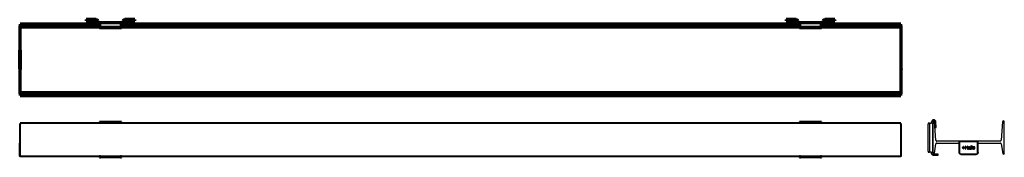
# Model space of a CAD drawing. Header units: inches. Extents: x -587 to 1203, y -102 to 148.
import ezdxf

# ---------------------------------------------------------------- set-up
doc = ezdxf.new("R2010")
doc.units = ezdxf.units.IN
doc.header["$MEASUREMENT"] = 0
doc.layers.add('Front', color=7, linetype='Continuous', lineweight=40)
doc.layers.add('top', color=7, linetype='Continuous', lineweight=70)

msp = doc.modelspace()

# ---------------------------------------------------------------- linework, layer by layer
for p, q in [((1066.4, -40.1), (1064.4, -40.1)), ((1064.4, -40.1), (1064.4, -42.1)), ((1064.4, -91.1), (1064.4, -42.1)), ((1066.4, -40.1), (1067.4, -40.1)), ((1066.4, -42.1), (1066.4, -40.1)), ((1066.4, -42.1), (1066.4, -91.1)), ((1067.4, -40.1), (1069.4, -40.1)), ((1072.4, -40.1), (1069.4, -40.1)), ((1070.4, -40.1), (1070.4, -38.1)), ((1072.4, -38.1), (1072.4, -40.1)), ((1072.4, -93.1), (1072.4, -40.1)), ((1072.5, -38), (1072.5, -95)), ((1078.2, -71.5), (1075.9, -38)), ((1076.2, -38.1), (1076.9, -48)), ((1076.9, -48), (1078.9, -47.9)), ((1078.2, -37.9), (1078.2, -38.1)), ((1078.9, -47.9), (1078.2, -37.9)), ((1078.2, -38.1), (1078.2, -37.9)), ((1078.2, -37.9), (1078.2, -38.1)), ((1199.2, -38), (1196.9, -71.5)), ((1202.5, -95.2), (1202.5, -38)), ((1075.5, -95), (1078.3, -77.6)), ((1120, -73), (1079.7, -73)), ((1079.7, -76.5), (1120, -76.5)), ((1120.1, -73.1), (1120, -73)), ((1120.2, -73.2), (1120.1, -73.1)), ((1120.1, -73.1), (1120.1, -93.5)), ((1120.1, -73.1), (1120.1, -73.1)), ((1155, -73.1), (1120.1, -73.1)), ((1120.3, -73.3), (1120.2, -73.2)), ((1120.7, -73.7), (1120.3, -73.3)), ((1121, -74), (1120.7, -73.7)), ((1154, -74), (1121, -74)), ((1121, -74), (1121, -93.5)), ((1128, -84.4), (1126.1, -84.4)), ((1126.1, -84.4), (1126.1, -85.1)), ((1126.1, -85.1), (1128, -85.1)), ((1128.6, -82.6), (1128, -82.6)), ((1128, -82.6), (1128, -84.4)), ((1128, -85.1), (1128, -86.9)), ((1128, -86.9), (1128.6, -86.9)), ((1128.6, -84.4), (1128.6, -82.6)), ((1130.4, -84.4), (1128.6, -84.4)), ((1128.6, -86.9), (1128.6, -85.1)), ((1128.6, -85.1), (1130.4, -85.1)), ((1130.4, -85.1), (1130.4, -84.4)), ((1132.2, -81.9), (1131.5, -81.9)), ((1131.5, -81.9), (1131.5, -87.3)), ((1131.5, -87.3), (1132.2, -87.3)), ((1132.2, -84.2), (1132.2, -81.9)), ((1135.1, -84.2), (1132.2, -84.2)), ((1132.2, -87.3), (1132.2, -84.8)), ((1132.2, -84.8), (1135.1, -84.8)), ((1135.9, -81.9), (1135.1, -81.9)), ((1135.1, -81.9), (1135.1, -84.2)), ((1135.1, -84.8), (1135.1, -87.3)), ((1135.1, -87.3), (1135.9, -87.3)), ((1135.9, -87.3), (1135.9, -81.9)), ((1136.9, -85.9), (1136.8, -86.3)), ((1136.8, -86.3), (1136.8, -86.5)), ((1136.8, -86.5), (1136.9, -86.8)), ((1137, -83.8), (1136.9, -84.1)), ((1136.9, -84.1), (1136.9, -84.5)), ((1136.9, -84.5), (1137.6, -84.5)), ((1137, -85.6), (1136.9, -85.7)), ((1136.9, -85.7), (1136.9, -85.9)), ((1136.9, -86.8), (1137, -87)), ((1137.2, -83.6), (1137, -83.8)), ((1137.3, -85.3), (1137, -85.6)), ((1137, -87), (1137.2, -87.1)), ((1137.4, -83.4), (1137.2, -83.6)), ((1137.2, -87.1), (1137.4, -87.2)), ((1137.6, -85.2), (1137.3, -85.3)), ((1137.6, -83.2), (1137.4, -83.4)), ((1137.4, -87.2), (1137.6, -87.3)), ((1137.9, -83.1), (1137.6, -83.2)), ((1137.6, -84.5), (1137.7, -84.1)), ((1138, -85.1), (1137.6, -85.2)), ((1137.8, -85.8), (1137.6, -86)), ((1137.6, -86), (1137.7, -85.9)), ((1137.6, -86), (1137.6, -86.3)), ((1137.6, -86.3), (1137.6, -86.2)), ((1137.6, -86.3), (1137.6, -86.2)), ((1137.6, -86.3), (1137.6, -86.5)), ((1137.6, -86.5), (1137.8, -86.7)), ((1137.6, -86.5), (1137.6, -86.5)), ((1137.6, -87.3), (1138.1, -87.4)), ((1137.7, -84.1), (1137.8, -83.9)), ((1137.8, -83.9), (1137.9, -83.8)), ((1138, -85.7), (1137.8, -85.8)), ((1137.8, -86.7), (1138, -86.8)), ((1138.7, -83), (1137.9, -83.1)), ((1137.9, -83.8), (1138, -83.7)), ((1138, -83.7), (1138.2, -83.6)), ((1138.5, -85), (1138, -85.1)), ((1138.6, -85.6), (1138, -85.7)), ((1138, -86.8), (1138.3, -86.8)), ((1138.1, -87.4), (1138.6, -87.3)), ((1138.2, -83.6), (1138.7, -83.6)), ((1138.3, -86.8), (1138.6, -86.8)), ((1139, -84.9), (1138.5, -85)), ((1139.2, -85.4), (1138.6, -85.6)), ((1138.6, -86.8), (1138.9, -86.7)), ((1138.6, -87.3), (1139.1, -87.1)), ((1139.4, -83.1), (1138.7, -83)), ((1138.7, -83.6), (1139.1, -83.6)), ((1138.9, -86.7), (1139.1, -86.6)), ((1139.3, -84.8), (1139, -84.9)), ((1139.1, -83.6), (1139.3, -83.7)), ((1139.1, -83.6), (1139.2, -83.7)), ((1139.1, -86.6), (1139.3, -86.4)), ((1139.1, -87.1), (1139.4, -86.8)), ((1139.6, -85.2), (1139.2, -85.4)), ((1139.3, -83.7), (1139.5, -83.9)), ((1139.3, -86.4), (1139.4, -86.2)), ((1139.7, -83.2), (1139.4, -83.1)), ((1139.4, -83.8), (1139.5, -83.8)), ((1139.6, -84.5), (1139.4, -84.7)), ((1139.4, -86.2), (1139.5, -86)), ((1139.4, -86.8), (1139.6, -86.4)), ((1139.5, -83.9), (1139.6, -84.2)), ((1139.5, -84.6), (1139.5, -84.7)), ((1139.5, -86), (1139.6, -85.4)), ((1139.6, -84), (1139.6, -84.1)), ((1139.6, -84.2), (1139.6, -84.5)), ((1139.6, -84.3), (1139.6, -84.4)), ((1139.6, -85.4), (1139.6, -85.2)), ((1139.6, -86.5), (1139.7, -86.9)), ((1139.9, -83.4), (1139.7, -83.2)), ((1139.7, -86.9), (1139.7, -87)), ((1140.1, -83.6), (1139.9, -83.4)), ((1140, -87.2), (1140.1, -87.3)), ((1140.2, -83.8), (1140.1, -83.6)), ((1140.1, -87.3), (1140.5, -87.4)), ((1140.3, -84.1), (1140.2, -83.8)), ((1140.3, -84.4), (1140.3, -84.1)), ((1140.3, -86.3), (1140.3, -84.4)), ((1140.3, -86.5), (1140.3, -86.3)), ((1140.8, -86.8), (1140.4, -86.6)), ((1140.5, -87.4), (1141, -87.3)), ((1140.6, -86.8), (1140.6, -86.8)), ((1141, -86.7), (1140.8, -86.8)), ((1141, -86.7), (1140.8, -86.8)), ((1141, -87.3), (1141, -86.7)), ((1142.3, -81.7), (1141.6, -81.7)), ((1141.6, -81.7), (1141.6, -87.3)), ((1141.6, -87.3), (1142.3, -87.3)), ((1142.3, -87.3), (1142.3, -81.7)), ((1144.1, -81.7), (1143.4, -81.7)), ((1143.4, -81.7), (1143.4, -87.3)), ((1143.4, -87.3), (1144.1, -87.3)), ((1144.1, -87.3), (1144.1, -81.7)), ((1145.2, -84.1), (1145, -84.6)), ((1145, -84.6), (1145, -85.2)), ((1145, -85.2), (1145, -85.8)), ((1145, -85.8), (1145.2, -86.4)), ((1145.5, -83.6), (1145.2, -84.1)), ((1145.2, -86.4), (1145.5, -86.8)), ((1145.9, -83.3), (1145.5, -83.6)), ((1145.5, -86.8), (1145.9, -87.1)), ((1145.9, -84.3), (1145.7, -84.8)), ((1145.7, -84.8), (1148.2, -84.8)), ((1145.8, -86), (1145.7, -85.4)), ((1145.7, -85.4), (1149, -85.4)), ((1146, -86.2), (1145.8, -86)), ((1146.4, -83.1), (1145.9, -83.3)), ((1146, -84.1), (1145.9, -84.3)), ((1145.9, -87.1), (1146.4, -87.3)), ((1146.2, -83.9), (1146, -84.1)), ((1146.1, -86.4), (1146, -86.2)), ((1146.3, -86.6), (1146.1, -86.4)), ((1146.3, -83.8), (1146.2, -83.9)), ((1146.5, -83.6), (1146.3, -83.8)), ((1146.5, -86.7), (1146.3, -86.6)), ((1147, -83), (1146.4, -83.1)), ((1146.4, -87.3), (1147, -87.4)), ((1146.8, -83.6), (1146.5, -83.6)), ((1146.8, -86.8), (1146.5, -86.7)), ((1147, -83.6), (1146.8, -83.6)), ((1147, -86.8), (1146.8, -86.8)), ((1147.4, -83), (1147, -83)), ((1147.2, -83.6), (1147, -83.6)), ((1147.4, -86.8), (1147, -86.8)), ((1147, -87.4), (1147.5, -87.4)), ((1147.5, -83.6), (1147.2, -83.6)), ((1147.8, -83.1), (1147.4, -83)), ((1147.8, -86.6), (1147.4, -86.8)), ((1147.6, -83.7), (1147.5, -83.6)), ((1147.5, -87.4), (1147.9, -87.2)), ((1147.8, -83.9), (1147.6, -83.7)), ((1148.2, -83.3), (1147.8, -83.1)), ((1148, -84.1), (1147.8, -83.9)), ((1147.9, -86.5), (1147.8, -86.6)), ((1148, -86.3), (1147.9, -86.5)), ((1147.9, -87.2), (1148.3, -87)), ((1148.1, -84.3), (1148, -84.1)), ((1148.1, -86.2), (1148, -86.3)), ((1148.2, -84.8), (1148.1, -84.3)), ((1148.9, -86), (1148.1, -86)), ((1148.1, -86), (1148.1, -86.2)), ((1148.5, -83.6), (1148.2, -83.3)), ((1148.3, -87), (1148.6, -86.8)), ((1148.7, -83.9), (1148.5, -83.6)), ((1148.6, -86.8), (1148.8, -86.4)), ((1148.8, -84.3), (1148.7, -83.9)), ((1149, -85.2), (1148.8, -84.3)), ((1148.8, -86.4), (1148.9, -86)), ((1154, -74), (1154.4, -73.7)), ((1154, -93.5), (1154, -74)), ((1154.4, -73.7), (1154.7, -73.3)), ((1154.7, -73.3), (1154.9, -73.2)), ((1154.9, -73.2), (1155, -73.1)), ((1195.4, -73), (1155, -73)), ((1155, -73.1), (1155, -73)), ((1155, -73.1), (1155, -73.1)), ((1155, -93.5), (1155, -73.1)), ((1155, -76.5), (1195.4, -76.5)), ((1196.8, -77.6), (1199.6, -95.2)), ((1064.4, -91.1), (1064.4, -93.1)), ((1064.4, -93.1), (1066.4, -93.1)), ((1066.4, -93.1), (1066.4, -91.1)), ((1067.4, -93.1), (1066.4, -93.1)), ((1069.4, -93.1), (1067.4, -93.1)), ((1069.4, -93.1), (1072.4, -93.1)), ((1070.4, -95.8), (1070.4, -93.1)), ((1072.4, -93.1), (1072.4, -95.8)), ((1080.1, -96.8), (1073.4, -96.8)), ((1073.4, -98.8), (1080.1, -98.8)), ((1082.1, -96.8), (1080.1, -96.8)), ((1080.1, -98.8), (1082.1, -98.8)), ((1082.1, -98.8), (1082.1, -96.8)), ((1120.1, -93.5), (1120.3, -94.6)), ((1120.3, -94.6), (1120.5, -95.3)), ((1120.8, -95.6), (1120.5, -95.3)), ((1120.8, -95.6), (1121.1, -96)), ((1121, -93.5), (1121.2, -94.3)), ((1121.5, -96.3), (1121.1, -96)), ((1121.2, -94.3), (1121.5, -95)), ((1121.5, -95), (1122.1, -95.6)), ((1121.5, -96.3), (1121.8, -96.6)), ((1122.5, -96.8), (1121.8, -96.6)), ((1122.1, -95.6), (1122.8, -95.9)), ((1122.6, -96.9), (1122.5, -96.8)), ((1123.5, -97), (1122.6, -96.9)), ((1122.8, -95.9), (1123.5, -96)), ((1123.5, -96), (1151.5, -96)), ((1123.5, -97), (1151.5, -97)), ((1151.5, -96), (1152.3, -95.9)), ((1151.5, -97), (1152.4, -96.9)), ((1152.3, -95.9), (1153, -95.6)), ((1152.6, -96.8), (1152.4, -96.9)), ((1152.6, -96.8), (1153.3, -96.6)), ((1153, -95.6), (1153.6, -95)), ((1153.6, -96.3), (1153.3, -96.6)), ((1153.6, -95), (1153.9, -94.3)), ((1153.6, -96.3), (1154, -96)), ((1153.9, -94.3), (1154, -93.5)), ((1154.3, -95.6), (1154, -96)), ((1154.3, -95.6), (1154.6, -95.3)), ((1154.8, -94.6), (1154.6, -95.3)), ((1154.9, -94.5), (1154.8, -94.6)), ((1155, -93.5), (1154.9, -94.5))]:
    msp.add_line(p, q)
for centre, radius, start, end in [((1074.3, -38.1), 3.9, 0, 180), ((1074.3, -38.1), 1.89, 0, 180), ((1074.2, -38), 1.69, 0, 180), ((1200.8, -38), 1.69, 0, 180), ((1079.7, -71.5), 1.5, 179.7902, 270), ((1195.4, -71.5), 1.5, 270, 0), ((1079.7, -78.1), 1.52, 90, 162.6568), ((1195.4, -78.1), 1.52, 17.2186, 90), ((1073.4, -95.8), 3, 180, 270), ((1073.4, -95.8), 1, 180, 270), ((1074, -95), 1.5, 180, 360), ((1201.1, -95.2), 1.49, 180, 0)]:
    msp.add_arc(centre, radius, start, end)
at = {"layer": 'Front'}
for p, q in [((1014.4, -40.1), (-585.6, -40.1)), ((-585.6, -40.1), (-585.6, -41.8)), ((-585.6, -98.9), (-585.6, -41.8)), ((-401.6, -37.9), (-441.6, -37.9)), ((-441.6, -37.9), (-441.6, -40)), ((-401.6, -40), (-401.6, -37.9)), ((870.4, -37.9), (830.4, -37.9)), ((830.4, -37.9), (830.4, -40.1)), ((870.4, -40.1), (870.4, -37.9)), ((1014.4, -41.8), (1014.4, -40.1)), ((1014.4, -41.8), (1014.4, -100.4)), ((-586.6, -77.8), (-586.5, -77.4)), ((-586.6, -100.1), (-586.6, -77.8)), ((-586.5, -77.4), (-586.3, -77)), ((-586.3, -77), (-586.2, -76.9)), ((-586.2, -76.9), (-586, -76.8)), ((-586, -76.8), (-585.8, -76.8)), ((-585.8, -76.8), (-585.6, -76.8)), ((1014.6, -76.8), (1014.4, -76.8)), ((1014.8, -76.8), (1014.6, -76.8)), ((1014.9, -76.9), (1014.8, -76.8)), ((1015.1, -77), (1014.9, -76.9)), ((1015.3, -77.4), (1015.1, -77)), ((1015.4, -77.8), (1015.3, -77.4)), ((1015.3, -100.1), (1015.4, -77.8)), ((-586.6, -100.1), (-586.4, -100.3)), ((-586.6, -100.1), (-586.4, -100.3)), ((-586.4, -100.3), (-586.2, -100.6)), ((-586.4, -100.3), (-586.2, -100.6)), ((-586.2, -100.6), (-585.9, -100.7)), ((-586.2, -100.6), (-585.9, -100.7)), ((-585.9, -100.7), (-585.6, -100.8)), ((-585.9, -100.7), (-585.6, -100.8)), ((-585.6, -98.9), (-585.6, -100.4)), ((-585.6, -100.4), (1014.4, -100.4)), ((-585.6, -100.4), (-585.6, -100.8)), ((-585.6, -100.8), (-585.6, -100.6)), ((-441.6, -100.4), (-441.6, -102.5)), ((-441.6, -100.5), (-441.6, -100.4)), ((-441.6, -100.5), (-441.6, -102.5)), ((-439.6, -100.5), (-441.6, -100.5)), ((-441.6, -102.5), (-439.6, -102.5)), ((-439.6, -100.5), (-403.6, -100.5)), ((-403.6, -102.5), (-439.6, -102.5)), ((-401.6, -100.5), (-403.6, -100.5)), ((-403.6, -102.5), (-401.6, -102.5)), ((-401.6, -100.4), (-401.6, -100.5)), ((-401.6, -102.5), (-401.6, -100.4)), ((-401.6, -102.5), (-401.6, -100.5)), ((830.4, -100.4), (830.4, -102.5)), ((830.4, -100.5), (830.4, -100.4)), ((830.4, -100.5), (830.4, -102.5)), ((832.4, -100.5), (830.4, -100.5)), ((830.4, -102.5), (832.4, -102.5)), ((832.4, -100.5), (868.4, -100.5)), ((868.4, -102.5), (832.4, -102.5)), ((870.4, -100.5), (868.4, -100.5)), ((868.4, -102.5), (870.4, -102.5)), ((870.4, -100.4), (870.4, -100.5)), ((870.4, -102.5), (870.4, -100.4)), ((870.4, -102.5), (870.4, -100.5)), ((1014.4, -98.9), (1014.4, -100.4)), ((1014.4, -100.4), (1014.4, -100.8)), ((1014.4, -100.8), (1014.4, -100.6)), ((1014.7, -100.7), (1014.4, -100.8)), ((1014.7, -100.7), (1014.4, -100.8)), ((1015, -100.6), (1014.7, -100.7)), ((1015, -100.6), (1014.7, -100.7)), ((1015.2, -100.3), (1015, -100.6)), ((1015.2, -100.3), (1015, -100.6)), ((1015.3, -100.1), (1015.2, -100.3)), ((1015.3, -100.1), (1015.2, -100.3))]:
    msp.add_line(p, q, dxfattribs=at)
at = {"layer": 'top'}
for p, q in [((-465.6, 148.1), (-465.6, 146.1)), ((-463.6, 148.1), (-465.6, 148.1)), ((-465.6, 146.1), (-463.6, 146.1)), ((-447.6, 148.1), (-463.6, 148.1)), ((-463.6, 146.1), (-447.6, 146.1)), ((-446.6, 145.1), (-446.6, 143.1)), ((-444.6, 143.1), (-444.6, 145.1)), ((-398.6, 145.1), (-398.6, 143.1)), ((-396.6, 143.1), (-396.6, 145.1)), ((-379.6, 148.1), (-395.6, 148.1)), ((-395.6, 146.1), (-379.6, 146.1)), ((-377.6, 148.1), (-379.6, 148.1)), ((-379.6, 146.1), (-377.6, 146.1)), ((-377.6, 146.1), (-377.6, 148.1)), ((806.4, 148.1), (806.4, 146.1)), ((808.4, 148.1), (806.4, 148.1)), ((806.4, 146.1), (808.4, 146.1)), ((824.4, 148.1), (808.4, 148.1)), ((808.4, 146.1), (824.4, 146.1)), ((825.4, 145.1), (825.4, 143.1)), ((827.4, 143.1), (827.4, 145.1)), ((873.4, 145.1), (873.4, 143.1)), ((875.4, 143.1), (875.4, 145.1)), ((892.4, 148.1), (876.4, 148.1)), ((876.4, 146.1), (892.4, 146.1)), ((894.4, 148.1), (892.4, 148.1)), ((892.4, 146.1), (894.4, 146.1)), ((894.4, 146.1), (894.4, 148.1)), ((-441.6, 139.9), (-585.6, 139.9)), ((-585.6, 139.9), (-585.6, 136.6)), ((-585.6, 136.6), (-441.6, 136.6)), ((-585.6, 134.3), (-585.6, 136.6)), ((-585.6, 136.6), (-441.6, 136.6)), ((-585.6, 132.8), (-585.6, 134.3)), ((-441.6, 134.3), (-585.6, 134.3)), ((-585.6, 17.1), (-585.6, 132.8)), ((-441.6, 142.1), (-443.6, 142.1)), ((-443.6, 140.1), (-441.6, 140.1)), ((-401.6, 142.1), (-441.6, 142.1)), ((-441.6, 142.1), (-441.6, 134.3)), ((-441.6, 134.3), (-401.6, 134.3)), ((-441.6, 133.6), (-441.6, 134.3)), ((-441.6, 133.6), (-401.6, 133.6)), ((-399.6, 142.1), (-401.6, 142.1)), ((-401.6, 134.3), (-401.6, 142.1)), ((-401.6, 140.1), (-399.6, 140.1)), ((830.4, 139.9), (-401.6, 139.9)), ((-401.6, 136.6), (830.4, 136.6)), ((-401.6, 136.6), (830.4, 136.6)), ((830.4, 134.3), (-401.6, 134.3)), ((-401.6, 134.3), (-401.6, 133.6)), ((830.4, 142.1), (828.4, 142.1)), ((828.4, 140.1), (830.4, 140.1)), ((870.4, 142.1), (830.4, 142.1)), ((830.4, 142.1), (830.4, 134.3)), ((830.4, 134.3), (870.4, 134.3)), ((830.4, 133.6), (830.4, 134.3)), ((830.4, 133.6), (870.4, 133.6)), ((872.4, 142.1), (870.4, 142.1)), ((870.4, 134.3), (870.4, 142.1)), ((870.4, 140.1), (872.4, 140.1)), ((1014.4, 139.9), (870.4, 139.9)), ((870.4, 136.6), (1014.4, 136.6)), ((870.4, 136.6), (1014.4, 136.6)), ((1014.4, 134.3), (870.4, 134.3)), ((870.4, 134.3), (870.4, 133.6)), ((1014.4, 136.6), (1014.4, 139.9)), ((1014.4, 136.6), (1014.4, 134.3)), ((1014.4, 134.3), (1014.4, 132.8)), ((1014.4, 132.8), (1014.4, 17.1)), ((-586.6, 91.4), (-586.5, 91.8)), ((-586.6, 58.4), (-586.6, 91.4)), ((-586.5, 91.8), (-586.3, 92.1)), ((-586.3, 92.1), (-586.2, 92.3)), ((-586.2, 92.3), (-586, 92.4)), ((-586, 92.4), (-585.8, 92.4)), ((-585.8, 92.4), (-585.6, 92.4)), ((-585.6, 92.4), (-585.6, 57.4)), ((1014.4, 92.4), (1014.4, 57.4)), ((1014.6, 92.4), (1014.4, 92.4)), ((1014.8, 92.4), (1014.6, 92.4)), ((1014.9, 92.3), (1014.8, 92.4)), ((1015.1, 92.1), (1014.9, 92.3)), ((1015.3, 91.8), (1015.1, 92.1)), ((1015.4, 91.4), (1015.3, 91.8)), ((1015.4, 58.4), (1015.4, 91.4)), ((-586.6, 58.4), (-586.5, 58.1)), ((-586.5, 58.1), (-586.3, 57.7)), ((-586.3, 57.7), (-586.2, 57.6)), ((-586.2, 57.6), (-586, 57.5)), ((-586, 57.5), (-585.8, 57.5)), ((-585.8, 57.5), (-585.6, 57.4)), ((1014.6, 57.5), (1014.4, 57.4)), ((1014.8, 57.5), (1014.6, 57.5)), ((1014.9, 57.6), (1014.8, 57.5)), ((1015.1, 57.7), (1014.9, 57.6)), ((1015.3, 58.1), (1015.1, 57.7)), ((1015.4, 58.4), (1015.3, 58.1)), ((-585.6, 15.6), (-585.6, 17.1)), ((-585.6, 13.3), (-585.6, 15.6)), ((-585.6, 15.6), (1014.4, 15.6)), ((1014.4, 13.3), (-585.6, 13.3)), ((-585.6, 13.3), (-585.6, 9.9)), ((-585.6, 13.3), (1014.4, 13.3)), ((-585.6, 9.9), (1014.4, 9.9)), ((1014.4, 17.1), (1014.4, 15.6)), ((1014.4, 15.6), (1014.4, 13.3)), ((1014.4, 9.9), (1014.4, 13.3))]:
    msp.add_line(p, q, dxfattribs=at)
for centre, radius, start, end in [((-447.6, 145.1), 3, 0, 90), ((-447.6, 145.1), 1, 0, 90), ((-395.6, 145.1), 3, 90, 180), ((-395.6, 145.1), 1, 90, 180), ((824.4, 145.1), 3, 0, 90), ((824.4, 145.1), 1, 0, 90), ((876.4, 145.1), 3, 90, 180), ((876.4, 145.1), 1, 90, 180), ((-443.6, 143.1), 3, 180, 270), ((-443.6, 143.1), 1, 180, 270), ((-399.6, 143.1), 3, 270, 360), ((-399.6, 143.1), 1, 270, 0), ((828.4, 143.1), 3, 180, 270), ((828.4, 143.1), 1, 180, 270), ((872.4, 143.1), 1, 270, 0), ((872.4, 143.1), 3, 270, 0)]:
    msp.add_arc(centre, radius, start, end, dxfattribs=at)

doc.saveas('drawing.dxf')
